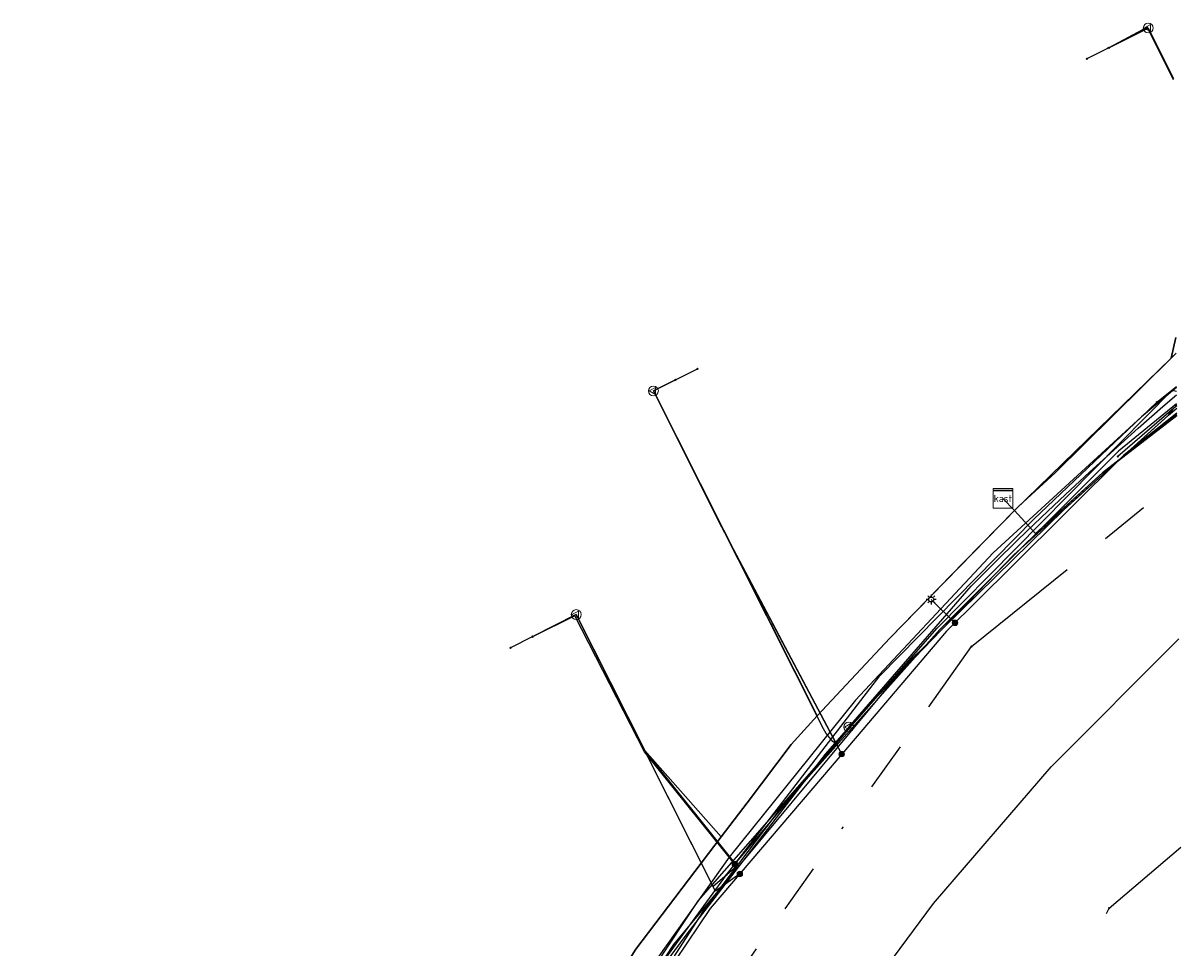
# Model space of a CAD drawing. Header units: metres. Extents: x 253430 to 254090, y 592748 to 593165.
# Tile 139 of 146: x 254040 to 254087, y 593029 to 593066. Entities that reach past the tile are written whole.
import ezdxf
from ezdxf.enums import TextEntityAlignment as Align
from ezdxf.lldxf.tags import DXFTag

# ---------------------------------------------------------------- set-up
doc = ezdxf.new("R2010")
doc.units = ezdxf.units.M
doc.linetypes.add('RI-OVERIG-SO', pattern=[17, 5, -2, 2, -2, 0, -2, 2, -2])
for name, color, linetype in [('B-WE-IE-MEUBILAIR-S', 7, 'Continuous'), ('B-WE-KL-DATA-G', 90, 'KL-DATA-SO'), ('B-WE-KL-DATA_DUCT-G', 90, 'Continuous'), ('B-WE-KL-DATA_HULPSTUK-S', 90, 'Continuous'), ('B-WE-KL-DATA_KABELBED-G', 90, 'Continuous'), ('B-WE-KL-ET_LS-G', 190, 'KL-LS-SO'), ('B-WE-KL-ET_LS_HULPSTUK-S', 190, 'Continuous'), ('B-WE-KL-ET_LS_KABELBED-G', 190, 'Continuous'), ('B-WE-KL-GAS_HD-G', 30, 'KL-GAS_HD-SO'), ('B-WE-KL-GAS_HD_HULPSTUK-S', 30, 'Continuous'), ('B-WE-KL-GAS_LD-G', 50, 'KL-GAS_LD-SO'), ('B-WE-KL-GAS_LD_HULPSTUK-S', 50, 'Continuous'), ('B-WE-KL-WATER-G', 170, 'KL-WATER-SO'), ('B-WE-KL-WATER_HULPSTUK-S', 170, 'Continuous'), ('B-WE-RI-VRIJVERVAL-G', 210, 'RI-OVERIG-SO'), ('B-WE-RI-VRIJVERVAL_HULPSTUK-S', 210, 'Continuous')]:
    doc.layers.add(name, color=color, linetype=linetype)
doc.styles.add('NLCS-ISO', font='txt')
doc.styles.get("Standard").update_dxf_attribs({"font": 'simplex.shx'})
tags = doc.linetypes.add('KL-DATA-SO', pattern='A,4,-1,[101,NLCS.SHX,S=0.5,R=0,X=0,Y=0],-1,4,-1,["D",Standard,S=1,R=0,X=-0.25,Y=-0.5],-1.5', length=12.5).pattern_tags.tags
tags[18] = DXFTag(74, 10)
tags = doc.linetypes.add('KL-GAS_HD-SO', pattern='A,4,-1,[69,NLCS.SHX,S=0.5,R=0,X=0,Y=0],-1,4,-1,["H",Standard,S=1,R=0,X=0,Y=-0.5],-2', length=13).pattern_tags.tags
tags[18] = DXFTag(74, 10)
tags = doc.linetypes.add('KL-GAS_LD-SO', pattern='A,4,-1,[69,NLCS.SHX,S=0.5,R=0,X=0,Y=0],-1,4,-1,["L",Standard,S=1,R=0,X=0.25,Y=-0.5],-2', length=13).pattern_tags.tags
tags[18] = DXFTag(74, 10)
tags = doc.linetypes.add('KL-LS-SO', pattern='A,4,-1,[103,NLCS.SHX,S=0.75,R=0,X=0,Y=0],-1,4,-1,["L",Standard,S=1,R=0,X=0,Y=-0.5],-2', length=13).pattern_tags.tags
tags[18] = DXFTag(74, 10)
doc.linetypes.add('KL-WATER-SO', pattern='A,7,-0.5,[168,NLCS.SHX,S=0.75,R=0,X=0.75,Y=0],-2', length=9.5)

# ---------------------------------------------------------------- blocks, each defined once
blk = doc.blocks.new('SKL-WTB_HULP_OVERIG-SO')
at = {"color": 0, "linetype": 'ByBlock', "lineweight": 18}
for points in [[(-0.14, 0.14), (0.14, -0.14)], [(0.14, 0.14), (-0.14, -0.14)]]:
    blk.add_lwpolyline(points, dxfattribs=at)
at = {"color": 0, "linetype": 'ByBlock', "lineweight": 18, "style": 'NLCS-ISO', "flags": 1}
for tag, p in [('TYPE', (1.5, 0)), ('OMSCHRIJVING', (1.5, -3)), ('LABEL', (1.5, -1.5))]:
    blk.add_attdef(tag, p, '', height=1, dxfattribs=at)
blk = doc.blocks.new('SKL-WTB_HULP_KAST-SO')
at = {"color": 0, "linetype": 'ByBlock', "lineweight": 18}
for points in [[(-2, 2), (2, 2), (2, 1.68), (-2, 1.68)], [(-2, 1.52), (2, 1.52), (2, -2), (-2, -2)]]:
    blk.add_lwpolyline(points, close=True, dxfattribs=at)
at = {"color": 0, "linetype": 'ByBlock', "lineweight": 18, "style": 'NLCS-ISO'}
blk.add_text('kast', height=1.5, dxfattribs=at).set_placement((0, 0), align=Align.MIDDLE_CENTER)
at = {"color": 0, "linetype": 'ByBlock', "lineweight": 18, "style": 'NLCS-ISO', "flags": 1}
for tag, p in [('TYPE', (2.5, 0)), ('OMSCHRIJVING', (2.5, -3)), ('LABEL', (2.5, -1.5))]:
    blk.add_attdef(tag, p, '', height=1, dxfattribs=at)
blk = doc.blocks.new('SKL-WTB_HULP_MOF-SO')
at = {"linetype": 'ByBlock', "lineweight": 18}
h = blk.add_hatch(color=0, dxfattribs=at)
h.dxf.hatch_style = 1
h.paths.add_polyline_path([(-0.5625, 0, 1), (0.5625, 0, 1)])
at = {"color": 0, "linetype": 'ByBlock', "lineweight": 18}
blk.add_circle((0, 0), 0.5625, dxfattribs=at)
at = {"color": 0, "linetype": 'ByBlock', "lineweight": 18, "style": 'NLCS-ISO', "flags": 1}
for tag, p in [('TYPE', (1.5, 0)), ('OMSCHRIJVING', (1.5, -3)), ('LABEL', (1.5, -1.5))]:
    blk.add_attdef(tag, p, '', height=1, dxfattribs=at)
blk = doc.blocks.new('SKL-WTB_HULP_VERLOOP-SO')
at = {"color": 0, "linetype": 'ByBlock', "lineweight": 18}
for points in [[(0.44, 0.72), (-0.88, 0)], [(0.44, -0.72), (-0.88, 0)], [(0.44, -0.72), (0.44, 0.72)]]:
    blk.add_lwpolyline(points, dxfattribs=at)
blk.add_circle((0, 0), 1, dxfattribs=at)
at = {"color": 0, "linetype": 'ByBlock', "lineweight": 18, "style": 'NLCS-ISO', "flags": 1}
for tag, p in [('TYPE', (1.5, 0)), ('OMSCHRIJVING', (1.5, -3)), ('LABEL', (1.5, -1.5))]:
    blk.add_attdef(tag, p, '', height=1, dxfattribs=at)
blk = doc.blocks.new('SIE-MEUBILAIR_PAAL_LICHTMAST-SO')
for points in [[(-0.62, 0), (-1, 0)], [(-0.71, 0.71), (-0.44, 0.44)], [(0, 1), (0, 0.62)], [(0.44, 0.44), (0.71, 0.71)], [(1, 0), (0.62, 0)], [(-0.71, -0.71), (-0.44, -0.44)], [(0, -0.62), (0, -1)], [(0.44, -0.44), (0.71, -0.71)]]:
    blk.add_lwpolyline(points)
blk.add_circle((0, 0), 0.5)
blk = doc.blocks.new('SRI-HULP_OVERIG-SO')
at = {"color": 0, "linetype": 'ByBlock', "lineweight": 18}
for points in [[(-0.14, 0.14), (0.14, -0.14)], [(0.14, 0.14), (-0.14, -0.14)]]:
    blk.add_lwpolyline(points, dxfattribs=at)
at = {"color": 0, "linetype": 'ByBlock', "lineweight": 18, "style": 'NLCS-ISO', "flags": 1}
for tag, p in [('TYPE', (1.5, 0)), ('OMSCHRIJVING', (1.5, -3)), ('LABEL', (1.5, -1.5))]:
    blk.add_attdef(tag, p, '', height=1, dxfattribs=at)

msp = doc.modelspace()

# ---------------------------------------------------------------- linework, layer by layer
at = {"layer": 'B-WE-KL-DATA-G'}
for points in [[(254083.979, 593065.481), (254085.588, 593066.288), (254086.617, 593064.236)], [(254079.674, 593047.14), (254080.151, 593046.648), (254080.338, 593046.838), (254081.795, 593048.183), (254086.521, 593052.848), (254086.718, 593053.691)], [(254086.724, 593053.049), (254081.795, 593048.183), (254080.338, 593046.838), (254078.096, 593044.562), (254075.075, 593041.449), (254072.109, 593038.286), (254071.05, 593037.13), (254069.26, 593034.754), (254068.209, 593033.365), (254064.728, 593028.797)], [(254064.728, 593028.797), (254068.209, 593033.365), (254069.26, 593034.754), (254071.05, 593037.13), (254072.109, 593038.286), (254075.075, 593041.449), (254078.096, 593044.562), (254080.338, 593046.838), (254081.795, 593048.183), (254086.724, 593053.049)], [(254079.674, 593047.14), (254080.151, 593046.648), (254080.338, 593046.838), (254081.795, 593048.183), (254086.724, 593053.049)], [(254079.674, 593047.14), (254080.151, 593046.648), (254080.338, 593046.838), (254081.795, 593048.183), (254086.724, 593053.049)], [(254079.674, 593047.14), (254080.151, 593046.648), (254080.338, 593046.838), (254081.795, 593048.183), (254086.724, 593053.049)], [(254079.674, 593047.14), (254080.151, 593046.648), (254080.338, 593046.838), (254081.795, 593048.183), (254086.724, 593053.049)], [(254079.674, 593047.14), (254080.151, 593046.648), (254080.338, 593046.838), (254081.795, 593048.183), (254086.724, 593053.049)], [(254079.674, 593047.14), (254080.151, 593046.648), (254080.338, 593046.838), (254081.795, 593048.183), (254086.724, 593053.049)], [(254079.674, 593047.14), (254080.151, 593046.648), (254080.338, 593046.838), (254081.795, 593048.183), (254086.724, 593053.049)], [(254079.674, 593047.14), (254080.151, 593046.648), (254080.338, 593046.838), (254081.795, 593048.183), (254086.724, 593053.049)], [(254079.674, 593047.14), (254080.151, 593046.648), (254080.338, 593046.838), (254081.795, 593048.183), (254086.724, 593053.049)], [(254079.674, 593047.14), (254080.151, 593046.648), (254080.338, 593046.838), (254081.795, 593048.183), (254086.724, 593053.049)], [(254079.674, 593047.14), (254080.151, 593046.648), (254080.338, 593046.838), (254081.795, 593048.183), (254086.724, 593053.049)], [(254066.343, 593051.966), (254065.45, 593051.516), (254072.109, 593038.286), (254075.075, 593041.449), (254078.096, 593044.562), (254080.151, 593046.648), (254079.674, 593047.14)], [(254086.749, 593050.519), (254083.729, 593048.177), (254081.002, 593045.708), (254080.151, 593046.648), (254079.674, 593047.14)], [(254086.749, 593050.519), (254083.729, 593048.177), (254081.002, 593045.708), (254080.151, 593046.648), (254079.674, 593047.14)], [(254086.749, 593050.519), (254083.729, 593048.177), (254081.002, 593045.708), (254080.151, 593046.648), (254079.674, 593047.14)], [(254086.749, 593050.519), (254083.729, 593048.177), (254081.002, 593045.708), (254080.151, 593046.648), (254079.674, 593047.14)], [(254079.674, 593047.14), (254080.151, 593046.648), (254081.002, 593045.708), (254083.729, 593048.177), (254086.749, 593050.519)], [(254079.674, 593047.14), (254080.151, 593046.648), (254081.002, 593045.708), (254083.729, 593048.177), (254086.749, 593050.519)], [(254086.749, 593050.519), (254083.729, 593048.177), (254081.002, 593045.708), (254080.151, 593046.648), (254079.674, 593047.14)], [(254079.674, 593047.14), (254080.151, 593046.648), (254081.002, 593045.708), (254083.729, 593048.177), (254086.749, 593050.519)], [(254040.851, 593008.685), (254042.723, 593009.636), (254045.531, 593004.108), (254050.56, 593002.156), (254051.854, 593004.91), (254052.707, 593006.983), (254053.54, 593009.065), (254054.353, 593011.155), (254055.145, 593013.253), (254055.983, 593014.72), (254056.839, 593016.176), (254057.714, 593017.622), (254058.61, 593019.064), (254064.728, 593028.797), (254068.209, 593033.365), (254069.26, 593034.754), (254071.05, 593037.13), (254072.109, 593038.286), (254075.075, 593041.449), (254078.096, 593044.562), (254080.151, 593046.648), (254079.674, 593047.14)], [(254050.047, 593025.974), (254051.83, 593026.88), (254054.639, 593021.353), (254058.61, 593019.064), (254064.728, 593028.797), (254068.209, 593033.365), (254069.26, 593034.754), (254071.05, 593037.13), (254072.109, 593038.286), (254075.075, 593041.449), (254078.096, 593044.562), (254080.151, 593046.648), (254079.674, 593047.14)], [(254060.515, 593041.51), (254062.3, 593042.411), (254065.094, 593036.876), (254068.209, 593033.365), (254069.26, 593034.754), (254071.05, 593037.13), (254072.109, 593038.286), (254075.075, 593041.449), (254078.096, 593044.562), (254080.151, 593046.648), (254079.674, 593047.14)], [(254079.674, 593047.14), (254080.151, 593046.648), (254078.096, 593044.562), (254075.075, 593041.449), (254072.109, 593038.286), (254071.05, 593037.13), (254069.26, 593034.754), (254068.209, 593033.365), (254064.728, 593028.797)], [(254079.674, 593047.14), (254080.151, 593046.648), (254078.096, 593044.562), (254075.075, 593041.449), (254072.109, 593038.286), (254071.05, 593037.13), (254069.26, 593034.754), (254068.209, 593033.365), (254064.728, 593028.797)], [(254079.674, 593047.14), (254080.151, 593046.648), (254078.096, 593044.562), (254075.075, 593041.449), (254072.109, 593038.286), (254071.05, 593037.13), (254069.26, 593034.754), (254068.209, 593033.365), (254064.728, 593028.797)]]:
    msp.add_lwpolyline(points, dxfattribs=at)
at = {"layer": 'B-WE-KL-DATA_DUCT-G'}
msp.add_lwpolyline([(254086.748, 593050.543), (254083.729, 593048.177), (254081.745, 593046.381)], dxfattribs=at)
at = {"layer": 'B-WE-KL-DATA_KABELBED-G'}
for points in [[(254086.62, 593064.177), (254085.579, 593066.284), (254085.56, 593066.324), (254083.979, 593065.481)], [(254083.979, 593065.481), (254085.588, 593066.288), (254086.617, 593064.236)], [(254086.62, 593064.229), (254085.587, 593066.288), (254085.579, 593066.284), (254083.979, 593065.481)], [(254086.718, 593053.691), (254086.521, 593052.848)], [(254086.724, 593053.049), (254086.521, 593052.848)], [(254086.521, 593052.848), (254080.151, 593046.648)], [(254066.343, 593051.966), (254065.45, 593051.516), (254072.109, 593038.286)], [(254086.741, 593051.657), (254085.316, 593050.466), (254079.275, 593044.921), (254073.668, 593038.935), (254068.529, 593032.544), (254065.665, 593028.505)], [(254085.943, 593051.063), (254086.74, 593051.695)], [(254068.423, 593031.823), (254068.759, 593032.259), (254074.66, 593039.918), (254080.935, 593046.295), (254085.316, 593050.466), (254085.943, 593051.063)], [(254060.677, 593020.441), (254066.273, 593028.982), (254075.873, 593040.512), (254082.166, 593046.69), (254086.398, 593050.514), (254086.412, 593050.531), (254086.636, 593050.812), (254086.748, 593050.951)], [(254068.423, 593031.823), (254068.762, 593032.255), (254074.233, 593038.737), (254080.125, 593044.838), (254086.412, 593050.531), (254086.749, 593050.815)], [(254086.748, 593050.543), (254083.729, 593048.177), (254081.745, 593046.381)], [(254086.748, 593050.908), (254086.636, 593050.812), (254084.347, 593048.847)], [(254079.674, 593047.14), (254080.151, 593046.648)], [(254080.151, 593046.648), (254075.075, 593041.449), (254072.109, 593038.286)], [(254080.151, 593046.648), (254081.002, 593045.708), (254081.745, 593046.381)], [(254060.515, 593041.51), (254062.3, 593042.411), (254065.094, 593036.876), (254068.209, 593033.365)], [(254068.764, 593032.252), (254068.762, 593032.255), (254068.759, 593032.259), (254068.529, 593032.544), (254065.09, 593036.819), (254062.248, 593042.357), (254060.521, 593041.513)], [(254072.471, 593024.74), (254076.846, 593030.649), (254081.644, 593036.22), (254086.839, 593041.421)], [(254072.109, 593038.286), (254071.05, 593037.13), (254068.209, 593033.365)], [(254068.209, 593033.365), (254064.728, 593028.797), (254058.61, 593019.064)], [(254063.271, 593024.735), (254068.423, 593031.823)]]:
    msp.add_lwpolyline(points, dxfattribs=at)
at = {"layer": 'B-WE-KL-ET_LS-G'}
for points in [[(254086.617, 593064.236), (254085.588, 593066.288), (254083.085, 593065.033)], [(254073.114, 593036.733), (254068.666, 593045.124), (254065.45, 593051.515), (254067.237, 593052.414)], [(254086.748, 593050.614), (254084.591, 593048.904), (254080.018, 593044.351), (254077.383, 593041.742), (254073.114, 593036.733), (254067.765, 593030.442), (254064.428, 593025.504), (254059.27, 593017.759), (254058.676, 593016.862), (254052.751, 593005.904), (254052.183, 593004.747), (254051.057, 593002.431), (254045.464, 592991.327), (254041.082, 592984.457), (254039.941, 592983.002), (254037.474, 592980.918), (254031.584, 592977.779), (254029.343, 592977.237)], [(254086.748, 593050.614), (254084.591, 593048.904), (254080.018, 593044.351), (254077.383, 593041.742), (254073.114, 593036.733), (254067.765, 593030.442), (254064.428, 593025.504), (254059.27, 593017.759), (254058.676, 593016.862), (254052.751, 593005.904), (254052.183, 593004.747), (254051.057, 593002.431), (254045.464, 592991.327), (254041.082, 592984.457), (254039.941, 592983.002), (254037.474, 592980.918), (254031.584, 592977.779), (254029.343, 592977.237)], [(254077.721, 593042.077), (254076.757, 593043.027)], [(254068.965, 593031.854), (254067.971, 593031.157), (254062.307, 593042.413), (254059.628, 593041.063)]]:
    msp.add_lwpolyline(points, dxfattribs=at)
at = {"layer": 'B-WE-KL-ET_LS_KABELBED-G'}
msp.add_lwpolyline([(254086.748, 593050.614), (254084.591, 593048.904), (254080.018, 593044.351), (254077.383, 593041.742), (254073.114, 593036.733), (254067.765, 593030.442), (254064.428, 593025.504), (254059.27, 593017.759), (254058.676, 593016.862), (254052.751, 593005.904), (254052.183, 593004.747), (254051.057, 593002.431), (254045.464, 592991.327), (254041.082, 592984.457), (254039.941, 592983.002), (254037.474, 592980.918), (254031.584, 592977.779), (254029.343, 592977.237)], dxfattribs=at)
at = {"layer": 'B-WE-KL-GAS_HD-G'}
for points in [[(254073.397, 593037.834), (254078.378, 593043.574), (254079.329, 593044.516), (254080.285, 593045.451), (254081.249, 593046.378), (254082.221, 593047.296), (254083.201, 593048.205), (254084.189, 593049.106), (254085.184, 593049.999), (254086.188, 593050.882), (254086.74, 593051.36)], [(254073.397, 593037.834), (254072.437, 593036.733), (254066.773, 593029.362), (254062.47, 593023.545), (254058.34, 593017.591), (254055.671, 593012.943), (254053.635, 593009.237), (254050.196, 593002.031), (254045.184, 592992.432), (254043.302, 592988.898), (254042.054, 592986.804), (254040.114, 592984.346), (254038.021, 592982.31), (254035.966, 592980.486), (254033.968, 592979.295), (254032.259, 592978.373), (254029.82, 592977.413), (254027.634, 592976.845), (254027.379, 592975.681)]]:
    msp.add_lwpolyline(points, dxfattribs=at)
at = {"layer": 'B-WE-KL-GAS_LD-G'}
for points in [[(254085.588, 593066.288), (254083.086, 593065.033)], [(254085.588, 593066.288), (254086.617, 593064.236)], [(254065.45, 593051.514), (254067.237, 593052.414)], [(254072.926, 593037.106), (254072.758, 593037.246), (254072.609, 593037.402), (254072.48, 593037.575), (254072.371, 593037.764), (254065.45, 593051.514)], [(254086.744, 593050.995), (254084.378, 593049.06), (254077.111, 593041.799), (254070.653, 593034.555), (254067.598, 593030.531), (254065.147, 593026.742), (254058.611, 593016.865), (254052.326, 593005.928), (254046.466, 592993.493), (254046.661, 592993.049), (254046.446, 592992.678)], [(254062.307, 593042.414), (254059.628, 593041.063)], [(254068.82, 593032.141), (254067.882, 593031.337), (254062.307, 593042.414)]]:
    msp.add_lwpolyline(points, dxfattribs=at)
at = {"layer": 'B-WE-KL-WATER-G'}
for points in [[(254083.979, 593065.482), (254085.587, 593066.288), (254086.617, 593064.234)], [(254072.892, 593037.173), (254068.238, 593045.976), (254065.451, 593051.515), (254066.344, 593051.964)], [(253994.178, 592981.053), (253995.599, 592980.785), (254016.888, 592973.802), (254023.88, 592975.568), (254027.608, 592976.63), (254031.365, 592977.85), (254037.184, 592981.235), (254040.506, 592984.49), (254044.83, 592991.664), (254052.128, 593005.908), (254058.26, 593017.075), (254061.954, 593022.748), (254067.281, 593030.772), (254076.997, 593041.855), (254086.566, 593051.549), (254086.739, 593051.51)], [(254068.697, 593032.387), (254065.094, 593036.874), (254062.307, 593042.412), (254060.521, 593041.513)]]:
    msp.add_lwpolyline(points, dxfattribs=at)
at = {"layer": 'B-WE-RI-VRIJVERVAL-G'}
for points in [[(254078.4, 593041.11), (254086.774, 593047.876)], [(254056.84, 593010.79), (254078.4, 593041.11)], [(254084, 593030.46), (254086.917, 593032.949)], [(254064.4, 592993.95), (254084, 593030.46)]]:
    msp.add_lwpolyline(points, dxfattribs=at)

# ---------------------------------------------------------------- block references
at = {"layer": 'B-WE-IE-MEUBILAIR-S', "xscale": 0.2, "yscale": 0.2, "zscale": 0.2}
msp.add_blockref('SIE-MEUBILAIR_PAAL_LICHTMAST-SO', (254076.757, 593043.027), dxfattribs=at)
at = {"layer": 'B-WE-KL-DATA_HULPSTUK-S', "xscale": 0.2, "yscale": 0.2, "zscale": 0.2}
for name, p in [('SKL-WTB_HULP_OVERIG-SO', (254083.979, 593065.481)), ('SKL-WTB_HULP_OVERIG-SO', (254083.979, 593065.481)), ('SKL-WTB_HULP_OVERIG-SO', (254085.943, 593051.063)), ('SKL-WTB_HULP_OVERIG-SO', (254085.943, 593051.063)), ('SKL-WTB_HULP_OVERIG-SO', (254084.347, 593048.848)), ('SKL-WTB_HULP_KAST-SO', (254079.674, 593047.14)), ('SKL-WTB_HULP_OVERIG-SO', (254060.521, 593041.513)), ('SKL-WTB_HULP_MOF-SO', (254068.764, 593032.252)), ('SKL-WTB_HULP_OVERIG-SO', (254068.764, 593032.252)), ('SKL-WTB_HULP_OVERIG-SO', (254068.423, 593031.823)), ('SKL-WTB_HULP_OVERIG-SO', (254068.423, 593031.823)), ('SKL-WTB_HULP_OVERIG-SO', (254068.423, 593031.823))]:
    msp.add_blockref(name, p, dxfattribs=at)
at = {"layer": 'B-WE-KL-ET_LS_HULPSTUK-S', "xscale": 0.2, "yscale": 0.2, "zscale": 0.2}
for name, p in [('SKL-WTB_HULP_OVERIG-SO', (254083.085, 593065.033)), ('SKL-WTB_HULP_OVERIG-SO', (254067.237, 593052.414)), ('SKL-WTB_HULP_MOF-SO', (254077.721, 593042.077)), ('SKL-WTB_HULP_OVERIG-SO', (254059.628, 593041.063)), ('SKL-WTB_HULP_MOF-SO', (254073.114, 593036.733)), ('SKL-WTB_HULP_MOF-SO', (254068.965, 593031.854))]:
    msp.add_blockref(name, p, dxfattribs=at)
at = {"layer": 'B-WE-KL-GAS_HD_HULPSTUK-S', "xscale": 0.2, "yscale": 0.2, "zscale": 0.2}
msp.add_blockref('SKL-WTB_HULP_VERLOOP-SO', (254073.397, 593037.834), dxfattribs=at)
at = {"layer": 'B-WE-KL-GAS_LD_HULPSTUK-S', "xscale": 0.2, "yscale": 0.2, "zscale": 0.2}
for name, p in [('SKL-WTB_HULP_VERLOOP-SO', (254085.588, 593066.288)), ('SKL-WTB_HULP_OVERIG-SO', (254083.086, 593065.033)), ('SKL-WTB_HULP_OVERIG-SO', (254067.237, 593052.414)), ('SKL-WTB_HULP_VERLOOP-SO', (254065.45, 593051.514)), ('SKL-WTB_HULP_VERLOOP-SO', (254062.307, 593042.414)), ('SKL-WTB_HULP_OVERIG-SO', (254059.628, 593041.063)), ('SKL-WTB_HULP_OVERIG-SO', (254072.926, 593037.106)), ('SKL-WTB_HULP_OVERIG-SO', (254068.82, 593032.141))]:
    msp.add_blockref(name, p, dxfattribs=at)
at = {"layer": 'B-WE-KL-WATER_HULPSTUK-S', "xscale": 0.2, "yscale": 0.2, "zscale": 0.2}
for p in [(254083.979, 593065.482), (254066.344, 593051.964), (254060.521, 593041.513), (254072.892, 593037.173), (254068.697, 593032.387)]:
    msp.add_blockref('SKL-WTB_HULP_OVERIG-SO', p, dxfattribs=at)
at = {"layer": 'B-WE-RI-VRIJVERVAL_HULPSTUK-S', "xscale": 0.2, "yscale": 0.2, "zscale": 0.2}
for p in [(254078.399, 593041.112), (254084.002, 593030.461)]:
    msp.add_blockref('SRI-HULP_OVERIG-SO', p, dxfattribs=at)

doc.saveas('drawing.dxf')
